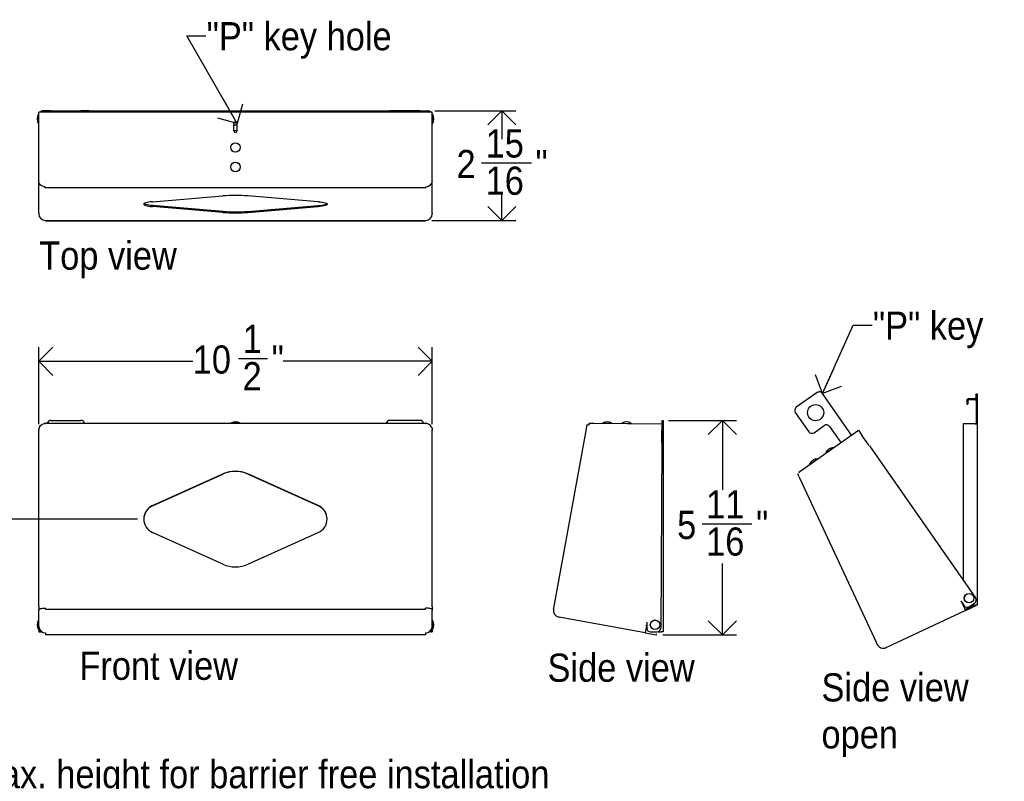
# Model space of a CAD drawing. Header units: inches. Extents: x -9.6 to 80.2, y 0.2 to 99.8.
# Tile 3 of 8: x 10.6 to 36.8, y 24.9 to 45.2. Entities that reach past the tile are written whole.
import ezdxf

# ---------------------------------------------------------------- set-up
doc = ezdxf.new("R2010")
doc.units = ezdxf.units.IN
doc.header["$MEASUREMENT"] = 0
doc.linetypes.add('SLD-Solid', pattern=[0])
doc.layers.add('DIMS', color=5, linetype='SLD-Solid')
doc.layers.add('NOTES', color=1, linetype='SLD-Solid')
doc.styles.add('SLDTEXTSTYLE0', font='GOTHIC.TTF', dxfattribs={"width": 0.913})
doc.styles.get("Standard").update_dxf_attribs({"font": 'GOTHIC.TTF'})
doc.dimstyles.new('SLDDIMSTYLE0', dxfattribs={"dimtxt": 0.75, "dimasz": 0.75, "dimexe": 0, "dimexo": 0.0625, "dimgap": 0.1875, "dimtad": 0, "dimtih": 1, "dimtoh": 1, "dimrnd": 1e-09, "dimzin": 12, "dimdsep": 46, "dimlunit": 5, "dimtxsty": 'SLDTEXTSTYLE0', "dimblk1": 'OPEN90', "dimblk2": 'OPEN90', "dimsah": 1, "dimcen": 0.09, "dimadec": 0, "dimazin": 3, "dimtfac": 1, "dimtofl": 0, "dimtmove": 0, "dimatfit": 3, "dimldrblk": 'OPEN90', "dimfxl": 1, "dimfrac": 2, "dimtolj": 1, "dimtzin": 12, "dimarcsym": 0})
doc.dimstyles.new('SLDDIMSTYLE1', dxfattribs={"dimtxt": 0.75, "dimasz": 0.75, "dimexe": 0, "dimexo": 0.0625, "dimgap": 0.1875, "dimtad": 0, "dimtih": 1, "dimtoh": 1, "dimdec": 6, "dimrnd": 1e-09, "dimzin": 12, "dimdsep": 46, "dimlunit": 5, "dimtxsty": 'SLDTEXTSTYLE0', "dimblk1": 'OPEN90', "dimblk2": 'OPEN90', "dimsah": 1, "dimcen": 0.09, "dimadec": 0, "dimazin": 3, "dimtfac": 1, "dimtofl": 0, "dimtmove": 0, "dimatfit": 3, "dimldrblk": 'OPEN90', "dimfxl": 1, "dimfrac": 2, "dimtolj": 1, "dimtzin": 12, "dimarcsym": 0})
doc.dimstyles.new('SLDDIMSTYLE3', dxfattribs={"dimtxt": 0.18, "dimasz": 0.75, "dimexe": 0, "dimexo": 0.0625, "dimgap": 0, "dimtad": 0, "dimtih": 1, "dimtoh": 1, "dimdec": 0, "dimrnd": 1e-09, "dimzin": 0, "dimdsep": 46, "dimlunit": 5, "dimtxsty": 'Standard', "dimblk1": 'OPEN90', "dimblk2": 'OPEN90', "dimsah": 1, "dimcen": 0.09, "dimadec": 0, "dimazin": 0, "dimtfac": 0.75, "dimtdec": 0, "dimtofl": 0, "dimtmove": 0, "dimatfit": 3, "dimldrblk": 'OPEN90', "dimfxl": 1, "dimfrac": 2, "dimtolj": 1, "dimtzin": 0, "dimarcsym": 0})

# ---------------------------------------------------------------- blocks, each defined once
blk = doc.blocks.new('_Open90')
at = {"color": 0, "linetype": 'ByBlock', "lineweight": -2}
for p, q in [((-0.5, 0.5), (0, 0)), ((0, 0), (-1, 0)), ((0, 0), (-0.5, -0.5))]:
    blk.add_line(p, q, dxfattribs=at)
blk = doc.blocks.new('_D')
at = {"layer": 'DIMS'}
for p, q in [((13.696, 31.887), (9.545, 31.887)), ((9.92, 31.887), (9.92, 25.707))]:
    blk.add_line(p, q, dxfattribs=at)
at = {"layer": 'DIMS', "xscale": 0.7500000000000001, "yscale": 0.7500000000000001}
for p, rotation in [((9.92, 31.887), 90.00000000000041), ((9.92, 23.008), 270.0000000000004)]:
    blk.add_blockref('_Open90', p, dxfattribs=dict(at, rotation=rotation))
at = {"layer": 'DIMS', "insert": (-9.604, 25.475), "char_height": 0.75, "attachment_point": 1, "style": 'SLDTEXTSTYLE0'}
blk.add_mtext('                                                                    48" Max. height for barrier free installation ', dxfattribs=at)
blk = doc.blocks.new('_D_1')
at = {"layer": 'DIMS'}
for p, q in [((11.064, 34.416), (11.064, 36.461)), ((21.542, 34.416), (21.542, 36.461)), ((11.064, 36.086), (15.165, 36.086)), ((16.384, 36.163), (17.158, 36.163)), ((21.542, 36.086), (17.577, 36.086))]:
    blk.add_line(p, q, dxfattribs=at)
at = {"layer": 'DIMS', "xscale": 0.7500000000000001, "yscale": 0.7500000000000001, "rotation": 180.0000000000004}
blk.add_blockref('_Open90', (11.064, 36.086, -2.419), dxfattribs=at)
at = {"layer": 'DIMS', "xscale": 0.7500000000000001, "yscale": 0.7500000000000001}
blk.add_blockref('_Open90', (21.542, 36.086, -2.419), dxfattribs=at)
at = {"layer": 'DIMS', "char_height": 0.75, "attachment_point": 1, "style": 'SLDTEXTSTYLE0'}
for s, insert in [('1', (16.493, 37.055)), ('10', (15.165, 36.507)), ('"', (17.267, 36.507)), ('2', (16.493, 36.063))]:
    blk.add_mtext(s, dxfattribs=dict(at, insert=insert))
blk = doc.blocks.new('_D_2')
at = {"layer": 'DIMS'}
for p, q in [((27.83, 34.511), (29.642, 34.511)), ((29.267, 34.511), (29.267, 32.666)), ((28.726, 31.762), (30.054, 31.762)), ((29.267, 28.804), (29.267, 30.705)), ((27.679, 28.804), (29.642, 28.804))]:
    blk.add_line(p, q, dxfattribs=at)
at = {"layer": 'DIMS', "xscale": 0.7500000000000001, "yscale": 0.7500000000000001}
for p, rotation in [((29.267, 34.511, 0.395), 90.00000000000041), ((29.267, 28.804, 0.395), 270.0000000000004)]:
    blk.add_blockref('_Open90', p, dxfattribs=dict(at, rotation=rotation))
at = {"layer": 'DIMS', "char_height": 0.75, "attachment_point": 1, "style": 'SLDTEXTSTYLE0'}
for s, insert in [('11', (28.835, 32.654)), ('5', (28.062, 32.106)), ('"', (30.164, 32.106)), ('16', (28.835, 31.663))]:
    blk.add_mtext(s, dxfattribs=dict(at, insert=insert))
blk = doc.blocks.new('_D_3')
at = {"layer": 'DIMS'}
for p, q in [((21.612, 42.749), (23.77, 42.749)), ((23.395, 42.749), (23.395, 42.268)), ((22.853, 41.365), (24.181, 41.365)), ((23.395, 39.827), (23.395, 40.307)), ((21.53, 39.827), (23.77, 39.827))]:
    blk.add_line(p, q, dxfattribs=at)
at = {"layer": 'DIMS', "xscale": 0.7500000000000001, "yscale": 0.7500000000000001}
for p, rotation in [((23.395, 42.749, 0.186), 90.00000000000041), ((23.395, 39.827, 0.186), 270.0000000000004)]:
    blk.add_blockref('_Open90', p, dxfattribs=dict(at, rotation=rotation))
at = {"layer": 'DIMS', "char_height": 0.75, "attachment_point": 1, "style": 'SLDTEXTSTYLE0'}
for s, insert in [('15', (22.963, 42.257)), ('2', (22.189, 41.709)), ('"', (24.291, 41.709)), ('16', (22.963, 41.265))]:
    blk.add_mtext(s, dxfattribs=dict(at, insert=insert))
blk = doc.blocks.new('SW_NOTE_0_3')
at = {"layer": 'NOTES', "color": 0, "char_height": 0.75, "attachment_point": 1, "style": 'SLDTEXTSTYLE0'}
for s, insert in [('Side view', (0, 0.958)), ('open ', (0, -0.292))]:
    blk.add_mtext(s, dxfattribs=dict(at, insert=insert))

msp = doc.modelspace()

# ---------------------------------------------------------------- linework, layer by layer
at = {"color": 7, "linetype": 'SLD-Solid', "lineweight": 25}
for p, q in [((11.2904807, 42.7485432), (11.1609807, 42.7485432)), ((11.3904807, 42.7485432), (11.2904807, 42.7485432)), ((11.3904807, 42.7485432), (12.1904807, 42.7485432)), ((12.2904807, 42.7485432), (12.1904807, 42.7485432)), ((12.4154807, 42.7485432), (12.2904807, 42.7485432)), ((12.4154807, 42.7485432), (12.4154807, 42.7147215)), ((12.4154807, 42.7485432), (20.1904807, 42.7485432)), ((20.1904807, 42.7485432), (20.1904807, 42.7147215)), ((20.1904807, 42.7485432), (20.3154807, 42.7485432)), ((20.3154807, 42.7485432), (20.4154807, 42.7485432)), ((21.2154807, 42.7485432), (20.4154807, 42.7485432)), ((21.2154807, 42.7485432), (21.3154807, 42.7485432)), ((21.3154807, 42.7485432), (21.4449807, 42.7485432)), ((11.0639807, 40.8831836), (11.0639807, 42.7136281)), ((11.2904807, 42.7195432), (11.1609807, 42.7195432)), ((21.3629807, 42.7147215), (11.2429807, 42.7147215)), ((11.2904807, 42.7195432), (11.3904807, 42.7195432)), ((11.3904807, 42.7195432), (12.1904807, 42.7195432)), ((12.1904807, 42.7195432), (12.2904807, 42.7195432)), ((12.4154807, 42.7195432), (12.2904807, 42.7195432)), ((20.1904807, 42.7195432), (20.3154807, 42.7195432)), ((20.4154807, 42.7195432), (20.3154807, 42.7195432)), ((21.2154807, 42.7195432), (20.4154807, 42.7195432)), ((21.3154807, 42.7195432), (21.2154807, 42.7195432)), ((21.3154807, 42.7195432), (21.4449807, 42.7195432)), ((21.5419807, 40.8831836), (21.5419807, 42.7136281)), ((16.2579807, 42.2147309), (16.2579807, 42.4147271)), ((16.3379807, 42.3698033), (16.2679807, 42.3698033)), ((16.3379807, 42.3636007), (16.2679807, 42.3636007)), ((16.2679807, 42.2276115), (16.3379807, 42.2276115)), ((16.3479807, 42.2147309), (16.3479807, 42.4147271)), ((11.0639807, 40.8831836), (11.0639807, 40.8831665)), ((11.0639807, 40.8831836), (11.0639807, 40.878551)), ((11.0640016, 40.8831665), (11.0639807, 40.8831665)), ((11.0639807, 40.0220422), (11.0639807, 40.878551)), ((11.0639837, 40.8775348), (11.0639807, 40.878551)), ((11.0639837, 40.87877), (11.0639837, 40.8775348)), ((11.0640016, 40.8832003), (11.0640016, 40.8821603)), ((11.0771325, 40.8230814), (11.066284, 40.8561414)), ((11.1055713, 40.7815666), (11.0771325, 40.8230813)), ((11.1588348, 40.7428838), (11.1055713, 40.7815665)), ((11.2187212, 40.7255753), (11.158835, 40.7428838)), ((11.2382493, 40.7034849), (11.2382493, 40.7240121)), ((11.2429807, 40.7034398), (11.2382493, 40.7034849)), ((11.2429807, 40.8804435), (11.2429807, 40.8806207)), ((11.2429807, 40.7034398), (11.2479807, 40.7034398)), ((21.3579807, 40.7034398), (11.2479807, 40.7034398)), ((21.3629807, 40.7034398), (21.3579807, 40.7034398)), ((21.3629807, 40.7034398), (21.367712, 40.7034849)), ((21.367712, 40.7034849), (21.367712, 40.7240121)), ((21.3872401, 40.7255753), (21.4471264, 40.7428838)), ((21.4471265, 40.7428838), (21.50039, 40.7815665)), ((21.50039, 40.7815666), (21.5288288, 40.8230813)), ((21.5288288, 40.8230814), (21.5396773, 40.8561414)), ((21.5396773, 40.8561415), (21.5419777, 40.87877)), ((21.5419598, 40.8832003), (21.5419598, 40.8821603)), ((21.5419598, 40.8831665), (21.5419807, 40.8831665)), ((21.5419777, 40.87877), (21.5419777, 40.8775348)), ((21.5419777, 40.8775348), (21.5419807, 40.878551)), ((21.5419807, 40.8831836), (21.5419807, 40.8831665)), ((21.5419807, 40.8831836), (21.5419807, 40.878551)), ((21.5419807, 40.0220422), (21.5419807, 40.878551)), ((14.0963463, 40.3304148), (15.9696569, 40.4846716)), ((18.509615, 40.3304148), (16.6363044, 40.4846716)), ((14.0963463, 40.1997562), (14.0963463, 40.2282843)), ((15.9696569, 40.0740274), (14.0963463, 40.2282843)), ((15.9696569, 40.0454993), (14.0963463, 40.1997562)), ((16.6363044, 40.0740274), (18.509615, 40.2282843)), ((16.6363044, 40.0454993), (18.509615, 40.1997562)), ((18.509615, 40.1997562), (18.509615, 40.2282843)), ((11.0639807, 40.0220422), (11.0639807, 40.0082083)), ((15.9696569, 40.0454993), (15.9696569, 40.0740274)), ((16.6363044, 40.0740274), (16.6363044, 40.0454993)), ((21.5419807, 40.0220422), (21.5419807, 40.0082083)), ((11.2429807, 39.8267311), (11.2429807, 39.8321209)), ((11.2429807, 39.8267311), (21.3629807, 39.8267311)), ((11.2429807, 39.8267311), (11.2429807, 39.8238185)), ((11.2429807, 39.8238185), (21.3629807, 39.8238185)), ((21.3629807, 39.8267311), (21.3629807, 39.8321209)), ((21.3629807, 39.8267311), (21.3629807, 39.8238185)), ((31.7922128, 35.2516414), (31.2343702, 34.8610358)), ((32.7058138, 34.1212286), (31.9314856, 35.2270838)), ((36.0227173, 35.2188165), (36.0517173, 35.2188165)), ((36.0227173, 35.1188165), (36.0227173, 35.2188165)), ((36.0517173, 35.2188165), (36.0517173, 35.1188165)), ((35.7752173, 35.0361165), (35.7752173, 34.9441165)), ((35.7752173, 34.9441165), (35.8042173, 34.9441165)), ((35.8042173, 35.0361165), (35.8042173, 34.9441165)), ((35.8332173, 35.0941165), (35.8642173, 35.0941165)), ((35.8332173, 35.0651165), (35.8642173, 35.0651165)), ((35.8642173, 35.0941165), (35.9937173, 35.0941165)), ((35.8642173, 35.0651165), (35.9937173, 35.0651165)), ((36.0227173, 35.1188165), (36.0227173, 34.4188165)), ((36.0517173, 35.1188165), (36.0517173, 34.4188165)), ((31.2098127, 34.721763), (31.5682979, 34.209793)), ((11.0816278, 34.3328273), (11.1096592, 34.3749166)), ((11.1096593, 34.3749168), (11.1588347, 34.4136145)), ((11.1588348, 34.4136146), (11.2187212, 34.4330714)), ((11.2390158, 34.4056711), (11.2390158, 34.4050108)), ((11.2479807, 34.434085), (11.2429807, 34.434085)), ((11.2429807, 34.4050632), (11.2429807, 34.4050855)), ((11.2479807, 34.434085), (21.3579807, 34.434085)), ((11.3904807, 34.5113971), (12.1904807, 34.5113971)), ((21.2154807, 34.5113971), (20.4154807, 34.5113971)), ((21.3579807, 34.434085), (21.3629807, 34.434085)), ((21.3629807, 34.4050632), (21.3629807, 34.4050855)), ((21.3669455, 34.4056711), (21.3669455, 34.4050108)), ((21.4471265, 34.4136146), (21.3872401, 34.4330714)), ((21.496302, 34.3749168), (21.4471266, 34.4136145)), ((21.5243335, 34.3328273), (21.4963021, 34.3749166)), ((25.6473989, 34.2871464), (25.6679261, 34.3995427)), ((25.6679261, 34.3995427), (25.6694893, 34.3992572)), ((25.6694893, 34.3992572), (25.6977542, 34.3940951)), ((25.7200936, 34.4330714), (25.7199181, 34.4043395)), ((25.7200936, 34.4330714), (25.7201033, 34.4346604)), ((25.7201033, 34.4346604), (25.8281907, 34.4340001)), ((25.8245347, 34.434085), (25.8198031, 34.4340513)), ((25.8245343, 34.4340224), (25.8245347, 34.434085)), ((25.8281911, 34.4340626), (25.8245347, 34.434085)), ((25.8281907, 34.4340001), (25.8281911, 34.4340626)), ((25.8281911, 34.4340626), (27.6586355, 34.422881)), ((27.6586355, 34.422881), (27.6575421, 34.2438843)), ((27.6634572, 34.3789265), (27.6583829, 34.3815323)), ((27.6634572, 34.5113971), (27.6924572, 34.5113971)), ((27.6634572, 34.4113971), (27.6634572, 34.5113971)), ((27.6634572, 34.4113971), (27.6634572, 33.7113971)), ((27.6924572, 34.5113971), (27.6924572, 34.4113971)), ((27.6924572, 34.4113971), (27.6924572, 33.7113971)), ((31.7075708, 34.1852354), (31.9787101, 34.3750892)), ((32.117983, 34.3505316), (32.4191106, 33.9204768)), ((35.6767173, 34.4188165), (35.6767173, 30.2691949)), ((35.9937173, 34.4188165), (35.6767173, 34.4188165)), ((35.9937173, 34.4188165), (36.0517173, 34.4188165)), ((36.0517173, 34.4188165), (36.0517173, 29.5938165)), ((11.0639807, 34.255066), (11.0639807, 34.2522623)), ((11.0639807, 34.2497427), (11.0639807, 34.2522623)), ((11.0639837, 34.2499486), (11.0639807, 34.2497427)), ((11.0639807, 29.5599472), (11.0639807, 34.2497427)), ((11.066284, 34.2863579), (11.0639837, 34.256712)), ((11.0639837, 34.256712), (11.0639837, 34.2499486)), ((11.0640016, 34.2578014), (11.0640016, 34.2578078)), ((11.0771325, 34.320867), (11.066284, 34.286358)), ((11.0678835, 34.2923488), (11.0717108, 34.3036207)), ((11.0778997, 34.3218477), (11.0816277, 34.3328272)), ((21.5280616, 34.3218477), (21.5243336, 34.3328272)), ((21.5288288, 34.320867), (21.5396773, 34.286358)), ((21.5380778, 34.2923488), (21.5342505, 34.3036207)), ((21.5396773, 34.2863579), (21.5419777, 34.256712)), ((21.5419598, 34.2578014), (21.5419598, 34.2578078)), ((21.5419777, 34.256712), (21.5419777, 34.2499486)), ((21.5419777, 34.2499486), (21.5419807, 34.2497427)), ((21.5419807, 34.255066), (21.5419807, 34.2522623)), ((21.5419807, 34.2497427), (21.5419807, 34.2522623)), ((21.5419807, 29.5599472), (21.5419807, 34.2497427)), ((24.7760349, 29.5163593), (25.6473538, 34.2872476)), ((25.6482654, 34.2918907), (25.6473538, 34.2872476)), ((25.6473538, 34.2872476), (25.6473989, 34.2871464)), ((25.8214488, 34.2499486), (25.821614, 34.2499184)), ((27.6556026, 33.9263935), (27.6575421, 34.2438843)), ((31.3900159, 33.199897), (32.8894562, 34.2498164)), ((32.8894562, 34.2498164), (32.9921264, 34.1031882)), ((33.174235, 33.8431101), (32.9921264, 34.1031882)), ((27.6555278, 33.9141452), (27.6254047, 28.9829825)), ((33.1812605, 33.8330766), (36.009712, 29.7936292)), ((27.6924572, 33.7113971), (27.6924572, 28.8863971)), ((14.0963463, 32.2447568), (15.9696569, 33.0893868)), ((14.0963463, 32.2395466), (15.9696569, 33.0841767)), ((15.9696569, 33.0841767), (15.9696569, 33.0893868)), ((18.509615, 32.2447568), (16.6363044, 33.0893868)), ((16.6363044, 33.0893868), (16.6363044, 33.0841767)), ((18.509615, 32.2395466), (16.6363044, 33.0841767)), ((31.2792708, 33.0790169), (31.2807109, 33.0796884)), ((31.3275572, 32.9754664), (31.2792708, 33.0790169)), ((31.2807109, 33.0796884), (31.3067513, 33.0918313)), ((31.3015101, 33.1378482), (31.3900518, 33.1998457)), ((31.3024215, 33.1365466), (31.3015101, 33.1378482)), ((31.3024215, 33.1365466), (31.3189018, 33.1130103)), ((31.3900159, 33.199897), (31.3870207, 33.1977997)), ((31.3870566, 33.1977485), (31.3870207, 33.1977997)), ((31.3900518, 33.1998457), (31.3900159, 33.199897)), ((31.4910395, 33.0458266), (31.4911917, 33.0458976)), ((31.4911917, 33.0458976), (31.4919875, 33.0462465)), ((33.3770764, 28.5801103), (31.3274618, 32.9755228)), ((31.3274618, 32.9755228), (31.3275572, 32.9754664)), ((14.0963463, 32.2395466), (14.0963463, 32.2447568)), ((18.509615, 32.2395466), (18.509615, 32.2447568)), ((15.9696569, 30.6847082), (14.0963463, 31.5293383)), ((16.6363044, 30.6847082), (18.509615, 31.5293383)), ((35.616916, 29.7095248), (35.7066258, 29.581406)), ((35.640731, 29.6755134), (35.6579088, 29.6386757)), ((35.6686706, 29.6155969), (35.6579088, 29.6386757)), ((35.8458986, 29.5568484), (35.9851545, 29.6543564)), ((11.0639807, 29.5599472), (11.0639807, 29.4842001)), ((11.0639807, 29.4781169), (11.0639807, 29.4842001)), ((11.0639807, 29.4781169), (11.0639807, 29.4530667)), ((11.0639807, 29.0350896), (11.0639807, 29.4530667)), ((11.2429807, 29.4868475), (11.2429807, 29.5163593)), ((11.2429807, 29.4868475), (21.3629807, 29.4868475)), ((21.3629807, 29.4868475), (21.3629807, 29.5163593)), ((21.5419807, 29.5599472), (21.5419807, 29.4842001)), ((21.5419807, 29.4781169), (21.5419807, 29.4842001)), ((21.5419807, 29.4781169), (21.5419807, 29.4530667)), ((21.5419807, 29.0350896), (21.5419807, 29.4530667)), ((24.7706451, 29.4868475), (24.7760349, 29.5163593)), ((35.7443192, 29.4533678), (33.6358126, 28.470155)), ((35.6686706, 29.6155969), (35.7443192, 29.4533678)), ((35.7320633, 29.4796507), (35.9768926, 29.5938165)), ((35.7443192, 29.4533678), (36.0211915, 29.5824754)), ((35.8986945, 29.5938165), (35.9937173, 29.5938165)), ((36.0517173, 29.5938165), (35.9937173, 29.5938165)), ((36.0211915, 29.5824754), (36.0159031, 29.5938165)), ((11.2429807, 29.2786008), (11.2429807, 29.2769792)), ((21.3629807, 29.2786008), (21.3629807, 29.2769792)), ((24.9145733, 29.2786008), (24.923452, 29.2769792)), ((27.2120766, 28.8590022), (24.923452, 29.2769792)), ((27.2561134, 29.1001244), (27.2488109, 29.0601399)), ((27.256367, 29.1416439), (27.2554116, 28.9852426)), ((11.0639807, 29.0350896), (11.0639807, 28.9852426)), ((11.0639807, 28.9852426), (11.0639807, 28.8846336)), ((11.0639807, 28.8846336), (11.0929807, 28.8846336)), ((11.0639807, 28.8846336), (11.0639807, 28.8835952)), ((11.0929807, 28.8835952), (11.0639807, 28.8835952)), ((11.0929807, 28.8846336), (11.0929807, 28.9390009)), ((11.0929807, 28.8846336), (11.0929807, 28.8835952)), ((11.1029807, 28.9253653), (11.1029807, 28.8863971)), ((11.1029807, 28.8863971), (11.1319807, 28.8863971)), ((11.1319807, 28.8863971), (11.1319807, 28.8969466)), ((11.1470949, 28.8863971), (11.1319807, 28.8863971)), ((11.2429807, 28.8590022), (11.2429807, 28.8041167)), ((21.3629807, 28.8590022), (21.3629807, 28.8041167)), ((21.4588664, 28.8863971), (21.4739807, 28.8863971)), ((21.4739807, 28.8863971), (21.4739807, 28.8969466)), ((21.5029807, 28.8863971), (21.4739807, 28.8863971)), ((21.5029807, 28.9253653), (21.5029807, 28.8863971)), ((21.5129807, 28.8846336), (21.5129807, 28.9390009)), ((21.5419807, 28.8846336), (21.5129807, 28.8846336)), ((21.5129807, 28.8846336), (21.5129807, 28.8835952)), ((21.5129807, 28.8835952), (21.5419807, 28.8835952)), ((21.5419807, 29.0350896), (21.5419807, 28.9852426)), ((21.5419807, 28.9852426), (21.5419807, 28.8846336)), ((21.5419807, 28.8846336), (21.5419807, 28.8835952)), ((27.2442359, 29.0350896), (27.2120766, 28.8590022)), ((27.2120766, 28.8590022), (27.5126006, 28.8041167)), ((27.2442359, 29.0350896), (27.2488109, 29.0601399)), ((27.3547989, 28.8846336), (27.5247957, 28.8835952)), ((27.5489201, 28.8863971), (27.6344572, 28.8863971)), ((27.6924572, 28.8863971), (27.6344572, 28.8863971)), ((21.3629807, 28.8041167), (11.2429807, 28.8041167)), ((27.5126006, 28.8041167), (27.5178107, 28.8326449)), ((33.3897549, 28.552921), (33.3770764, 28.5801103)), ((33.6153767, 28.4926235), (33.6235567, 28.4964379)), ((33.6276327, 28.4663406), (33.6358126, 28.470155))]:
    msp.add_line(p, q, dxfattribs=at)
at = {"color": 8, "linetype": 'SLD-Solid', "lineweight": 25}
for p, q in [((11.0593837, 42.405742), (11.0593837, 42.6583445)), ((21.5465777, 42.6583445), (21.5465777, 42.405742)), ((11.0640016, 40.8831836), (11.0639807, 40.8831836)), ((21.5419598, 40.8831836), (21.5419807, 40.8831836)), ((26.072392, 34.437168), (26.1173284, 34.4368935)), ((26.1173284, 34.4368935), (26.3249897, 34.4356249)), ((26.5923823, 34.4339915), (26.7432189, 34.4330701)), ((26.7432189, 34.4330701), (26.84498, 34.4324484)), ((32.0133567, 33.6419768), (32.1369171, 33.7284947)), ((32.1369171, 33.7284947), (32.2202765, 33.7868636)), ((31.5873976, 33.343717), (31.624208, 33.369492)), ((31.624208, 33.369492), (31.7943174, 33.4886038)), ((11.0593837, 28.9475959), (11.0593837, 29.2001983)), ((21.5465777, 29.2001983), (21.5465777, 28.9475959)), ((11.0713025, 28.9852426), (11.0639807, 28.9852426))]:
    msp.add_line(p, q, dxfattribs=at)
at = {"color": 7, "linetype": 'SLD-Solid', "lineweight": 25, "flags": 128}
for points in [[(14.0963463, 40.3304148), (14.0431633, 40.3251223), (13.9950589, 40.3184429), (13.9531445, 40.3105309), (13.9183884, 40.3015691), (13.8915935, 40.2917644), (13.8733787, 40.2813434), (13.8641649, 40.2705468), (13.8641649, 40.2596241), (13.8733787, 40.2488275), (13.8915935, 40.2384065), (13.9183884, 40.2286018), (13.9531445, 40.21964), (13.9950589, 40.211728), (14.0431633, 40.2050486), (14.0963463, 40.1997562)], [(14.0963463, 40.2282843), (14.0431633, 40.2335767), (13.9950589, 40.2402561), (13.9531445, 40.2481681), (13.9183884, 40.25713), (13.8915935, 40.2669347), (13.8733787, 40.2773556), (13.8709667, 40.2793495)], [(18.509615, 40.3304148), (18.562798, 40.3251223), (18.6109024, 40.3184429), (18.6528168, 40.3105309), (18.6875729, 40.3015691), (18.7143678, 40.2917644), (18.7325826, 40.2813434), (18.7417964, 40.2705468), (18.7417964, 40.2596241), (18.7325826, 40.2488275), (18.7143678, 40.2384065), (18.6875729, 40.2286018), (18.6528168, 40.21964), (18.6109024, 40.211728), (18.562798, 40.2050486), (18.509615, 40.1997562)], [(18.509615, 40.2282843), (18.562798, 40.2335767), (18.6109024, 40.2402561), (18.6528168, 40.2481681), (18.6875729, 40.25713), (18.7143678, 40.2669347), (18.7325826, 40.2773556), (18.7349946, 40.2793495)], [(25.7223058, 34.4027793), (25.7092221, 34.3929106), (25.7044527, 34.3888146)], [(11.0639807, 29.4842001), (11.0674201, 29.490474), (11.0776062, 29.4965069), (11.0941476, 29.5020668), (11.1164085, 29.5069401), (11.1435336, 29.5109395), (11.1744803, 29.5139114), (11.2080595, 29.5157414), (11.2429807, 29.5163593)], [(11.0639807, 29.4781169), (11.0642984, 29.4840809), (11.0643112, 29.4842001)], [(21.5419807, 29.4842001), (21.5385412, 29.490474), (21.5283551, 29.4965069), (21.5118137, 29.5020668), (21.4895528, 29.5069401), (21.4624277, 29.5109395), (21.431481, 29.5139114), (21.3979018, 29.5157414), (21.3629807, 29.5163593)], [(21.5419807, 29.4781169), (21.5416629, 29.4840809), (21.5416501, 29.4842001)]]:
    msp.add_lwpolyline(points, dxfattribs=at)
at = {"color": 7, "linetype": 'SLD-Solid', "lineweight": 25}
for centre, radius in [((16.3029822, 41.7747669), 0.1262996), ((16.3029822, 41.2547786), 0.1263002), ((31.7498918, 34.7184384), 0.215), ((35.8352173, 29.7813165), 0.1274401), ((35.8352173, 29.7813165), 0.1263012), ((27.4759572, 29.0738971), 0.1274401), ((27.4759572, 29.0738971), 0.1263012)]:
    msp.add_circle(centre, radius, dxfattribs=at)
for centre, radius, start, end in [((11.1609807, 42.6905432), 0.058, 90, 155.76956883), ((21.4449807, 42.6905432), 0.058, 24.23043116, 90), ((11.2539724, 42.5320432), 0.2319844, 147.01370584, 212.98629416), ((11.0614807, 42.6569834), 0.0025, 0, 147.01370584), ((11.1982323, 35.3881812), 7.326677, 89.65005876, 91.04992818), ((11.1609807, 42.6905432), 0.029, 90, 124.15289158), ((21.407729, 35.3881812), 7.326677, 88.95007182, 90.34994124), ((21.4449807, 42.6905432), 0.029, 55.84710842, 90), ((21.5444807, 42.6569834), 0.0025, 32.98629416, 180), ((21.351989, 42.5320432), 0.2319844, 327.01370584, 32.98629416), ((11.0614807, 42.4071031), 0.0025, 212.98629416, 0), ((16.3029807, 42.4147265), 0.045, 0.00086028, 179.99913972), ((16.3029807, 42.4145493), 0.045, 0.00086028, 179.99913972), ((16.2678663, 42.3599176), 0.0098863, 89.3371892, 179.32148723), ((16.2678663, 42.353715), 0.0098863, 89.3371892, 179.32148723), ((16.2678663, 42.2374972), 0.0098863, 180.67851277, 270.6628108), ((16.3029807, 42.2147315), 0.045, 180.00086028, 359.99913972), ((16.338095, 42.3599176), 0.0098863, 0.67851277, 90.6628108), ((16.338095, 42.353715), 0.0098863, 0.67851277, 90.6628108), ((16.338095, 42.2374972), 0.0098863, 269.3371892, 359.32148723), ((21.5444807, 42.4071031), 0.0025, 180, 327.01370584), ((11.0640061, 40.8831733), 0.0000274, 99.44376314, 157.83391315), ((11.2429779, 40.9058484), 0.1818977, 262.33657997, 268.51038685), ((21.3629834, 40.9058484), 0.1818977, 271.48961315, 277.66342003), ((21.5419553, 40.8831733), 0.0000274, 22.16608685, 80.55623694), ((16.3029807, 36.2738635), 4.2239803, 85.47395571, 94.52604429), ((11.2415362, 40.0096767), 0.1775616, 180.47380822, 270.46609854), ((16.3029807, 44.2848356), 4.2239803, 265.47395571, 274.52604429), ((16.3029807, 44.2563074), 4.2239803, 265.47395571, 274.52604429), ((21.3644251, 40.0096767), 0.1775616, 269.53390146, 359.52619178), ((31.8495704, 35.1697262), 0.1, 35, 125), ((35.8332173, 35.0361165), 0.058, 90, 180), ((35.8332173, 35.0361165), 0.029, 90, 180), ((35.9937173, 35.0361165), 0.058, 60, 90), ((35.9937173, 35.0361165), 0.029, 0, 90), ((31.2917279, 34.7791206), 0.1, 125, 215), ((11.2429807, 34.2557197), 0.1790033, 91.51459756, 97.78899953), ((11.2429807, 34.2550593), 0.1790033, 90, 91.514598), ((11.3904807, 34.4113971), 0.1, 90, 166.88659781), ((12.1904807, 34.4113971), 0.1, 13.11340219, 90), ((16.3029807, 34.2418114), 0.2319844, 57.0153529, 122.9846471), ((16.3077432, 25.5120759), 8.9252901, 89.41042886, 90.8413563), ((16.4050125, 33.865709), 0.5712103, 87.56546435, 90.5446745), ((20.4154807, 34.4113971), 0.1, 90, 166.88659781), ((21.2154807, 34.4113971), 0.1, 13.11340219, 90), ((21.3629807, 34.2550593), 0.1790033, 88.485402, 90), ((21.3629807, 34.2557197), 0.1790033, 82.21100047, 88.48540244), ((26.0737403, 34.4350627), 0.0025, 122.63629416, 269.65), ((26.1975022, 34.2418114), 0.2319844, 56.66370584, 122.63629416), ((26.3236158, 34.4335363), 0.0025, 269.65, 56.66370584), ((26.5937306, 34.4318862), 0.0025, 122.63629416, 269.65), ((26.7174925, 34.2386349), 0.2319844, 56.66370584, 122.63629416), ((26.8436061, 34.4303598), 0.0025, 269.65, 56.66370584), ((27.6344572, 34.3286971), 0.029, 0, 35.17328499), ((32.0360677, 34.293174), 0.1, 35, 125), ((11.242974, 34.255066), 0.1789933, 179.12434934, 180), ((21.3629873, 34.255066), 0.1789933, 0, 0.87565066), ((31.6502131, 34.2671506), 0.1, 215, 305), ((32.0156744, 33.6410397), 0.0025, 157.98629416, 305), ((32.2284281, 33.5550224), 0.2319844, 92.01370584, 157.98629416), ((32.2203643, 33.7843651), 0.0025, 305, 92.01370584), ((31.5897153, 33.3427799), 0.0025, 157.98629416, 305), ((31.802469, 33.2567627), 0.2319844, 92.01370584, 157.98629416), ((31.7944052, 33.4861054), 0.0025, 305, 92.01370584), ((16.3029807, 32.3491136), 0.8118554, 65.75933108, 114.24066892), ((16.3029807, 32.3439034), 0.8118554, 65.75933108, 114.24066892), ((14.2560606, 31.8804037), 0.393055, 113.97517703, 179.79101823), ((14.2546519, 31.8870475), 0.3911733, 113.87196827, 246.12803173), ((18.3513094, 31.8870475), 0.3911733, 293.87196827, 66.12803173), ((18.3499007, 31.8804037), 0.393055, 0.20898177, 66.02482297), ((16.3029807, 31.4249815), 0.8118554, 245.75933108, 294.24066892), ((35.9277968, 29.7362716), 0.1, 305, 35), ((24.9467325, 29.4546882), 0.179, 169.65, 259.65), ((35.788541, 29.6387636), 0.1, 215, 305), ((11.2539724, 29.0738971), 0.2319844, 147.01370584, 212.98629416), ((11.0614807, 29.1988372), 0.0025, 0, 147.01370584), ((21.5444807, 29.1988372), 0.0025, 32.98629416, 180), ((21.351989, 29.0738971), 0.2319844, 327.01370584, 32.98629416), ((11.0614807, 28.9489569), 0.0025, 212.98629416, 0), ((11.2415362, 29.0365579), 0.1775616, 180.47380822, 270.46609854), ((21.3644251, 29.0365579), 0.1775616, 269.53390146, 359.52619178), ((21.5444807, 28.9489569), 0.0025, 180, 327.01370584), ((27.3554097, 28.9846318), 0.1, 179.65, 269.65), ((27.5254065, 28.9835933), 0.1, 269.65, 359.65), ((33.551984, 28.6285697), 0.179, 205, 295)]:
    msp.add_arc(centre, radius, start, end, dxfattribs=at)

# ---------------------------------------------------------------- block references
at = {"layer": 'NOTES'}
msp.add_blockref('SW_NOTE_0_3', (31.9058876, 26.8251482), dxfattribs=at)

# ---------------------------------------------------------------- texts
at = {"layer": 'NOTES', "char_height": 0.75, "attachment_point": 1, "style": 'SLDTEXTSTYLE0'}
for s, insert in [('"P" key hole', (15.5354527, 45.1095524)), ('Top view', (11.0769471, 39.272643)), ('"P" key', (33.2756795, 37.407822)), ('Front view', (12.1482333, 28.3586654)), ('Side view', (24.6111456, 28.3072008))]:
    msp.add_mtext(s, dxfattribs=dict(at, insert=insert))

# ---------------------------------------------------------------- dimensions: what is measured, and where the dimension line sits
at = {"layer": 'DIMS'}
for base, p1, p2, picture, middle in [((23.394997, 39.8267311), (21.4449807, 42.7485432), (21.3629807, 39.8267311), '_D_3', (23.394997, 41.2876372)), ((29.2672604, 34.5113971), (27.5126006, 28.8041167), (27.6634572, 34.5113971), '_D_2', (29.2672604, 31.6853423))]:
    dim = msp.add_linear_dim(base=base, p1=p1, p2=p2, angle=90, dimstyle='SLDDIMSTYLE1', dxfattribs=at)
    dim.commit()
    dim.dimension.update_dxf_attribs({"geometry": picture, "text_midpoint": middle})
dim = msp.add_linear_dim(base=(21.5419807, 36.0862002), p1=(11.0639807, 34.2497427), p2=(21.5419807, 34.2497427), dimstyle='SLDDIMSTYLE1', dxfattribs=at)
dim.commit()
dim.dimension.update_dxf_attribs({"geometry": '_D_1', "text_midpoint": (16.3710435, 36.0862002)})
dim = msp.add_linear_dim(base=(9.9196258, 23.0082026), p1=(13.8630082, 31.8870475), p2=(8.1034789, 23.0082026), angle=90, text='                                                                    48" Max. height for barrier free installation ^M\\P ', dimstyle='SLDDIMSTYLE0', dxfattribs=at)
dim.commit()
dim.dimension.update_dxf_attribs({"geometry": '_D', "text_midpoint": (9.9196258, 23.9215446)})

# ---------------------------------------------------------------- leaders
at = {"layer": 'NOTES'}
for points in [[(16.3479807, 42.4147271), (15.0125795, 44.7409821), (15.5125795, 44.7409821)], [(31.9314856, 35.2270838), (32.7527606, 37.0443091), (33.2527606, 37.0443091)]]:
    msp.add_leader(points, dimstyle='SLDDIMSTYLE3', override={"dimscale": 1, "dimgap": 0, "dimtad": 0, "dimclrd": 0}, dxfattribs=at)

doc.saveas('drawing.dxf')
